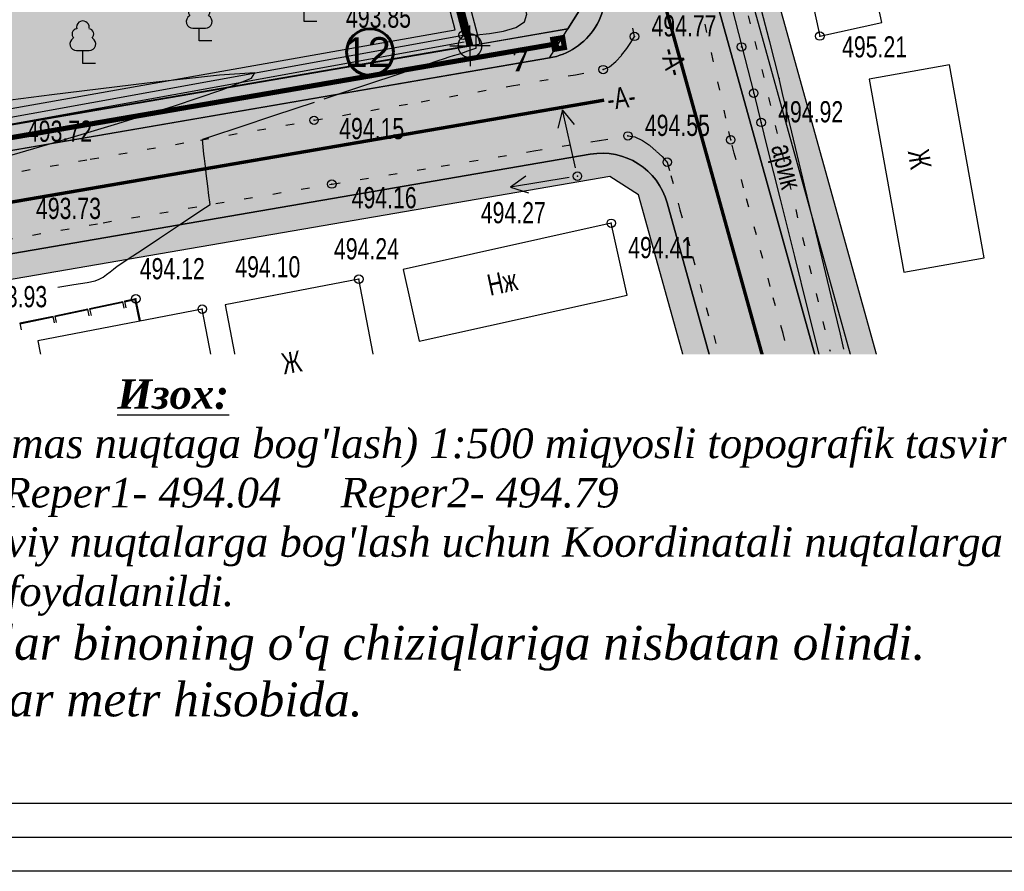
# Model space of a CAD drawing. Extents: x 0 to 667088, y 0 to 6446.
# Tile 81 of 256: x 2697 to 2755, y 245 to 295. Entities that reach past the tile are written whole.
import ezdxf

# ---------------------------------------------------------------- set-up
doc = ezdxf.new("R2010")
doc.units = 0
doc.header["$MEASUREMENT"] = 0
for name, pattern in [('CONTI', [0]), ('STRIH_1', [3, 2, -1]), ('STROT', [1.7, 0.5, -1.2])]:
    doc.linetypes.add(name, pattern=pattern)
for name, color, linetype in [('(002) Рамка', 7, 'Continuous'), ('(035) Откосы', 7, 'Continuous'), ('0-SECTION LINE', 1, 'Continuous'), ('Audi-СвК', 10, 'Continuous'), ('GORIZ0', 32, 'CONTI'), ('NAD_M0', 7, 'CONTI'), ('PI_OT0', 172, 'CONTI'), ('PI_TT0', 5, 'CONTI'), ('SIT_L0', 250, 'CONTI'), ('STR_L0', 6, 'CONTI'), ('USLZN0', 250, 'CONTI'), ('ZAPSK0', 250, 'CONTI'), ('стен', 7, 'Continuous')]:
    doc.layers.add(name, color=color, linetype=linetype)
doc.layers.add('.', color=7, linetype='Continuous', lineweight=15)
doc.layers.add('RAZMER CIP', color=252, linetype='Continuous', lineweight=18)
doc.styles.add('GOST 2.304', font='CS_Gost2304.shx')
doc.styles.add('SHRFT', font='TXT', dxfattribs={"width": 0.75})
doc.styles.get("Standard").update_dxf_attribs({"font": 'times.ttf'})
doc.styles.add('СТАНДАРТ', font='times.ttf')
doc.linetypes.add('ОГРАДА_ГЛИН', pattern='A,4,["|",Standard,S=0.8,R=0,X=0,Y=-0.8],0.5,["|",Standard,S=0.8,R=0,X=0,Y=-0.8],3.5', length=8)
doc.linetypes.add('ограждение2', pattern='A,0.25,-0.1,[132,ltypeshp.shx,S=0.1,R=0,X=-0.1,Y=0],-0.1,1', length=1.45)
doc.linetypes.add('ОТКОСЫ_НЕУКР1', pattern='A,0.5,["|",Standard,S=-1.199999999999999,R=0,X=0,Y=1.199999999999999],1,["|",Standard,S=-0.5,R=0,X=0,Y=0.5],0.5', length=2)

# ---------------------------------------------------------------- blocks, each defined once
blk = doc.blocks.new('BL_101')
at = {"color": 0}
for p, q in [((-0.37, 0.75), (0.37, 0.75)), ((0, 0), (0, 0.75)), ((0.75, 0), (0, 0))]:
    blk.add_line(p, q, dxfattribs=at)
for centre, radius, start, end in [((0, 2.13), 0.37, 355, 195), ((-0.34, 1.73), 0.3, 93.00000000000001, 230), ((0.34, 1.73), 0.3, 310, 87), ((-0.37, 1.14), 0.39, 120, 270), ((0.37, 1.14), 0.39, 270, 59.99999999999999)]:
    blk.add_arc(centre, radius, start, end, dxfattribs=at)
blk = doc.blocks.new('rhy')
at = {"layer": '(035) Откосы', "linetype": 'ОТКОСЫ_НЕУКР1', "flags": 128}
blk.add_lwpolyline([(1504.651155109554, 294.5), (1504.871155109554, 294.5), (1505.441155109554, 294.53), (1506.211155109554, 294.6), (1507.031155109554, 294.73), (1507.771155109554, 294.95), (1508.271155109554, 295.28), (1508.401155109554, 295.74), (1507.111155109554, 300.86), (1503.951155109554, 313.2), (1499.691155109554, 329.84), (1495.071155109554, 347.87), (1490.841155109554, 364.36), (1487.751155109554, 376.4), (1486.551155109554, 381.06)], dxfattribs=at)
at = {"layer": 'GORIZ0', "color": 32}
for points in [[(1505.411155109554, 294.5), (1505.401155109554, 293.9), (1505.401155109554, 293.72), (1505.321155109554, 293.69), (1505.151155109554, 293.63), (1504.921155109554, 293.56), (1504.651155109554, 293.47), (1504.361155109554, 293.37), (1504.071155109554, 293.28), (1503.821155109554, 293.2), (1503.531155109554, 293.1), (1503.111155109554, 292.96), (1502.601155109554, 292.79), (1502.031155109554, 292.6), (1501.441155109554, 292.4), (1500.861155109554, 292.21), (1500.331155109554, 292.03), (1499.541155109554, 291.77), (1498.181155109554, 291.31), (1496.431155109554, 290.73)], [(1505.411155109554, 294.5), (1505.401155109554, 293.9), (1505.401155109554, 293.72), (1505.321155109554, 293.69), (1505.151155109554, 293.63), (1504.921155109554, 293.56), (1504.651155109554, 293.47), (1504.361155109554, 293.37), (1504.071155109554, 293.28), (1503.821155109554, 293.2), (1503.531155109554, 293.1), (1503.111155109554, 292.96), (1502.601155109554, 292.79), (1502.031155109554, 292.6), (1501.441155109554, 292.4), (1500.861155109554, 292.21), (1500.331155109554, 292.03), (1499.541155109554, 291.77), (1498.181155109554, 291.31), (1496.431155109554, 290.73)], [(1478.061155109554, 287.45), (1480.951155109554, 288.29), (1484.301155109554, 289.3), (1487.631155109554, 290.34), (1490.421155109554, 291.27), (1492.171155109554, 291.96), (1492.381155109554, 292.28), (1490.291155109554, 292.14), (1486.021155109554, 291.67), (1480.411155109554, 290.99), (1474.291155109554, 290.2), (1468.501155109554, 289.45)], [(1478.061155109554, 287.45), (1480.951155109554, 288.29), (1484.301155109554, 289.3), (1487.631155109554, 290.34), (1490.421155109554, 291.27), (1492.171155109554, 291.96), (1492.381155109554, 292.28), (1490.291155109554, 292.14), (1486.021155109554, 291.67), (1480.411155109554, 290.99), (1474.291155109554, 290.2), (1468.501155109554, 289.45)], [(1495.861155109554, 290.54), (1493.541155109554, 289.76), (1491.421155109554, 289.05), (1489.881155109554, 288.54), (1489.291155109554, 288.34)], [(1495.861155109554, 290.54), (1493.541155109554, 289.76), (1491.421155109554, 289.05), (1489.881155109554, 288.54), (1489.291155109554, 288.34)], [(1489.731155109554, 284.51), (1489.711155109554, 284.66), (1489.661155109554, 285.05), (1489.601155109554, 285.59), (1489.531155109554, 286.19), (1489.461155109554, 286.76), (1489.401155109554, 287.22), (1489.371155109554, 287.48), (1489.291155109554, 288.34)], [(1489.731155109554, 284.51), (1489.711155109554, 284.66), (1489.661155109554, 285.05), (1489.601155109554, 285.59), (1489.531155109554, 286.19), (1489.461155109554, 286.76), (1489.401155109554, 287.22), (1489.371155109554, 287.48), (1489.291155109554, 288.34)], [(1480.751155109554, 279.64), (1481.701155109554, 279.79), (1482.481155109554, 279.92), (1482.961155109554, 280.02), (1483.191155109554, 280.11), (1483.421155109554, 280.23), (1483.631155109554, 280.38), (1483.841155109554, 280.54), (1484.041155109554, 280.7), (1484.251155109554, 280.87), (1484.461155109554, 281.02), (1484.911155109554, 281.31), (1485.721155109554, 281.85), (1486.741155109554, 282.53), (1487.811155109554, 283.24), (1488.771155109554, 283.88), (1489.461155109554, 284.34), (1489.731155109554, 284.51)], [(1480.751155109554, 279.64), (1481.701155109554, 279.79), (1482.481155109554, 279.92), (1482.961155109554, 280.02), (1483.191155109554, 280.11), (1483.421155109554, 280.23), (1483.631155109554, 280.38), (1483.841155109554, 280.54), (1484.041155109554, 280.7), (1484.251155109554, 280.87), (1484.461155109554, 281.02), (1484.911155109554, 281.31), (1485.721155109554, 281.85), (1486.741155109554, 282.53), (1487.811155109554, 283.24), (1488.771155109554, 283.88), (1489.461155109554, 284.34), (1489.731155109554, 284.51)]]:
    blk.add_lwpolyline(points, dxfattribs=at)
at = {"layer": 'PI_TT0', "color": 0}
for centre in [(1504.651155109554, 294.5), (1514.761155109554, 294.43), (1525.691155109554, 294.45), (1521.071155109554, 293.81), (1512.911155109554, 292.47), (1521.791155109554, 291.08), (1495.861155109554, 289.48), (1522.231155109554, 289.36), (1514.371155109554, 288.56), (1520.431155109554, 288.33), (1516.691155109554, 287.01), (1511.391155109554, 286.19), (1496.911155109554, 285.72), (1513.391155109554, 283.41), (1498.501155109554, 280.11), (1485.351155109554, 278.95), (1489.271155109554, 278.34)]:
    blk.add_circle(centre, 0.25, dxfattribs=at)
for p in [(1504.651155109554, 294.5), (1514.761155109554, 294.43), (1525.691155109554, 294.45), (1521.071155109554, 293.81), (1512.911155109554, 292.47), (1523.281155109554, 291.94), (1521.791155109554, 291.08), (1495.861155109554, 289.48), (1522.231155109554, 289.36), (1514.371155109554, 288.56), (1520.431155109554, 288.33), (1516.691155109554, 287.01), (1496.911155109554, 285.72), (1511.391155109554, 286.19), (1513.391155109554, 283.41), (1498.501155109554, 280.11), (1485.351155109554, 278.95), (1489.271155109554, 278.34)]:
    blk.add_point(p, dxfattribs=at)
at = {"layer": 'SIT_L0', "color": 250}
for p, q in [((1510.511155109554, 290.09), (1510.241155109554, 289.01)), ((1511.281155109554, 286.68), (1510.511155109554, 290.09)), ((1511.221155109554, 289.23), (1510.511155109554, 290.09)), ((1508.351155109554, 286.19), (1507.451155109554, 285.53)), ((1510.901155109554, 286.11), (1507.451155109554, 285.53)), ((1507.451155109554, 285.53), (1508.511155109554, 285.2)), ((1484.581155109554, 278.78), (1482.621155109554, 278.37)), ((1484.591155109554, 278.73), (1482.631155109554, 278.32)), ((1484.671155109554, 278.4), (1484.591155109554, 278.79)), ((1485.351155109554, 278.95), (1484.681155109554, 278.81)), ((1484.681155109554, 278.81), (1484.771155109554, 278.42)), ((1485.311155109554, 278.89), (1484.691155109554, 278.76)), ((1485.571155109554, 277.65), (1485.311155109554, 278.89)), ((1485.621155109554, 277.66), (1485.351155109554, 278.95)), ((1482.531155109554, 278.35), (1480.571155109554, 277.94)), ((1482.541155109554, 278.3), (1480.581155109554, 277.89)), ((1482.611155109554, 277.96), (1482.531155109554, 278.35)), ((1482.621155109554, 278.37), (1482.711155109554, 277.98)), ((1480.471155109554, 277.92), (1478.511155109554, 277.51)), ((1480.481155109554, 277.87), (1478.521155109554, 277.46)), ((1480.561155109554, 277.53), (1480.481155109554, 277.92)), ((1480.571155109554, 277.94), (1480.661155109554, 277.55)), ((1478.511155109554, 277.51), (1478.601155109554, 277.12))]:
    blk.add_line(p, q, dxfattribs=at)
at = {"layer": 'STR_L0', "color": 0, "linetype": 'STROT'}
for points in [[(1524.281155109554, 274.07), (1524.071155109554, 274.86), (1523.521155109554, 276.9), (1522.761155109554, 279.68), (1521.951155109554, 282.72), (1521.191155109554, 285.5), (1520.641155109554, 287.54), (1520.431155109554, 288.33), (1520.151155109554, 289.6), (1519.401155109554, 293), (1518.281155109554, 297.97), (1516.921155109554, 303.89), (1515.431155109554, 310.19), (1513.911155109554, 316.29), (1512.501155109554, 321.58), (1510.451155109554, 328.56), (1507.281155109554, 339.11), (1503.451155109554, 351.7), (1499.441155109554, 364.82), (1495.731155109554, 376.96)], [(1428.721155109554, 277.93), (1434.351155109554, 278.84), (1440.211155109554, 279.82), (1446.441155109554, 280.88), (1452.851155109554, 281.99), (1459.281155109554, 283.11), (1465.561155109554, 284.21), (1471.501155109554, 285.25), (1476.951155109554, 286.2), (1482.671155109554, 287.19), (1489.171155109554, 288.32), (1495.861155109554, 289.48), (1502.171155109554, 290.58), (1507.501155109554, 291.51), (1511.271155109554, 292.17), (1512.911155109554, 292.47), (1513.291155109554, 292.64), (1513.661155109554, 292.94), (1514.001155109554, 293.32), (1514.301155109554, 293.72), (1514.541155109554, 294.07), (1514.701155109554, 294.33), (1514.761155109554, 294.43), (1514.551155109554, 295.43)], [(1477.581155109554, 282.42), (1483.421155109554, 283.44), (1490.071155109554, 284.57), (1496.911155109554, 285.72), (1503.361155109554, 286.78), (1508.821155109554, 287.68), (1512.691155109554, 288.3), (1514.371155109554, 288.56), (1514.781155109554, 288.51), (1515.231155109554, 288.3), (1515.661155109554, 287.99), (1516.061155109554, 287.65), (1516.391155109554, 287.34), (1516.611155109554, 287.1), (1516.691155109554, 287.01), (1516.901155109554, 286.23), (1517.441155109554, 284.21), (1518.181155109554, 281.45), (1518.991155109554, 278.44), (1519.731155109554, 275.68), (1520.271155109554, 273.66), (1520.481155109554, 272.87)]]:
    blk.add_lwpolyline(points, dxfattribs=at)
at = {"layer": 'STR_L0', "color": 0}
for points in [[(1497.311155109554, 376.98), (1500.901155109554, 364.75), (1504.791155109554, 351.57), (1508.491155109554, 339), (1511.551155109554, 328.57), (1513.511155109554, 321.83), (1514.821155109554, 317.18), (1516.211155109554, 312.15), (1517.601155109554, 307.03), (1518.931155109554, 302.09), (1520.121155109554, 297.6), (1521.091155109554, 293.84), (1521.791155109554, 291.08), (1522.011155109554, 290.2), (1522.571155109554, 287.93), (1523.351155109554, 284.83), (1524.191155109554, 281.45), (1524.961155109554, 278.35), (1525.531155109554, 276.08), (1525.751155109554, 275.2)], [(1527.111155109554, 275.98), (1526.901155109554, 276.86), (1526.351155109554, 279.14), (1525.601155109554, 282.26), (1524.791155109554, 285.66), (1524.041155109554, 288.78), (1523.491155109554, 291.06), (1523.281155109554, 291.94), (1522.731155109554, 294.1), (1522.691155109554, 294.25), (1521.721155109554, 298.02), (1521.631155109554, 298.37), (1520.531155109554, 302.52), (1520.291155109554, 303.39), (1519.551155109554, 306.15), (1519.201155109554, 307.46), (1517.811155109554, 312.59), (1517.731155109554, 312.86), (1516.521155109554, 317.25), (1516.411155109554, 317.62), (1515.101155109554, 322.28)], [(1524.831155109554, 298.43), (1525.691155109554, 294.45), (1529.341155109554, 295.24), (1528.471155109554, 299.26), (1524.831155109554, 298.43)], [(1528.601155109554, 291.91), (1530.651155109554, 280.53), (1535.381155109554, 281.38), (1533.331155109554, 292.76), (1528.601155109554, 291.91)], [(1501.121155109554, 280.69), (1502.061155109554, 276.45), (1514.331155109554, 279.17), (1513.391155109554, 283.41), (1501.121155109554, 280.69)], [(1490.631155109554, 278.6), (1492.301155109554, 269.9), (1500.171155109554, 271.41), (1498.501155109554, 280.11), (1490.631155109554, 278.6)], [(1479.581155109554, 276.48), (1480.751155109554, 270.38), (1490.441155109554, 272.24), (1489.271155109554, 278.34), (1479.581155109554, 276.48)]]:
    blk.add_lwpolyline(points, dxfattribs=at)
at = {"layer": 'ZAPSK0', "color": 4, "linetype": 'STROT'}
blk.add_lwpolyline([(1457.785944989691, 579.7806907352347), (1452.250950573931, 578.5601074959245), (1449.073330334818, 577.4164347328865), (1444.924838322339, 574.5511778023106), (1443.496048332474, 572.7328710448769), (1446.717226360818, 561.5551753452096), (1451.511225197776, 545.6572504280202), (1457.582661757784, 524.9369987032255), (1465.560748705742, 497.2673358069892), (1474.554626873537, 466.1703104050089), (1479.997744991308, 445.3719087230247), (1488.068135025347, 415.9047086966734), (1491.276951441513, 402.2909336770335), (1493.330010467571, 392.9742373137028), (1500.298088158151, 369.9385275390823), (1510.995196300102, 333.3651719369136), (1514.501306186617, 321.9411896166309), (1521.861256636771, 294.1383520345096), (1526.290915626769, 275.8575377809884)], dxfattribs=at)
at = {"layer": 'ZAPSK0', "color": 0}
blk.add_lwpolyline([(1505.072710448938, 294.6105508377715), (1493.882352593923, 337.2819154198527), (1479.949034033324, 389.0447238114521)], dxfattribs=at)
at = {"layer": 'ZAPSK0', "color": 0, "linetype": 'ОГРАДА_ГЛИН', "ltscale": 0.5}
for points in [[(1504.651155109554, 294.5), (1493.461155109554, 337.17), (1479.528203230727, 388.9314461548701)], [(1457.271155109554, 285.91), (1504.651155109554, 294.5)]]:
    blk.add_lwpolyline(points, dxfattribs=at)
at = {"layer": 'ZAPSK0', "color": 0, "ltscale": 0.5}
blk.add_lwpolyline([(1457.343177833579, 285.5127431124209), (1504.723177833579, 294.1027431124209)], dxfattribs=at)
at = {"layer": 'USLZN0', "color": 250}
for p in [(1495.271155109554, 295.3), (1489.091155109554, 294.16), (1482.231155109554, 292.84)]:
    blk.add_blockref('BL_101', p, dxfattribs=at)
at = {"layer": 'NAD_M0', "color": 7, "style": 'SHRFT', "width": 0.75}
for s, rotation, p in [('-А-', 285, (1516.271155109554, 293.59)), ('-А-', 8, (1513.233506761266, 290.0785683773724)), ('арик', 284, (1522.801155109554, 287.91)), ('Ж', 279, (1530.871155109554, 287.66)), ('Нж', 12, (1506.241155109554, 279.13)), ('Ж', 10, (1494.081155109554, 274.49)), ('Ж', 9, (1484.021155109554, 273.64))]:
    blk.add_text(s, height=1.25, rotation=rotation, dxfattribs=at).set_placement(p)
at = {"layer": 'PI_OT0', "color": 0, "style": 'SHRFT', "width": 0.75}
for s, p in [('493.85', (1497.746586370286, 294.9431393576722)), ('494.77', (1515.761155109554, 294.43)), ('495.21', (1526.998154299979, 293.1873294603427)), ('494.92', (1523.231155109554, 289.36)), ('494.55', (1515.371155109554, 288.56)), ('493.72', (1478.934961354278, 288.2147767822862)), ('494.15', (1497.347498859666, 288.369751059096)), ('494.16', (1498.079928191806, 284.2941184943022)), ('493.73', (1479.464793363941, 283.6638473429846)), ('494.27', (1505.695204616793, 283.4116394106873)), ('494.24', (1497.037544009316, 281.2788060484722)), ('494.41', (1514.389696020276, 281.351232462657)), ('494.12', (1485.58576782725, 280.105814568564)), ('494.10', (1491.22048331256, 280.2174775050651)), ('493.93', (1476.29155278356, 278.4570308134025))]:
    blk.add_text(s, height=1.25, dxfattribs=at).set_placement(p)
blk = doc.blocks.new('rtjkuk')
at = {"color": 6, "lineweight": 30, "const_width": 0.09540852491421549}
for points in [[(10286.25192159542, 5902.276231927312), (10286.25192159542, 5899.413976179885)], [(10284.82079372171, 5900.845104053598), (10287.68304946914, 5900.845104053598)]]:
    blk.add_lwpolyline(points, dxfattribs=at)
blk.add_lwpolyline([(10285.42135749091, 5900.793546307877, -0.4287919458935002), (10286.24153641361, 5901.67720205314, -0.392595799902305), (10287.08094807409, 5900.917284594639, -1.012503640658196)], format="xyb", close=True, dxfattribs=at)

msp = doc.modelspace()

# ---------------------------------------------------------------- hatches: boundary and pattern name
at = {"layer": '.', "lineweight": 30, "true_color": 0xf15558}
h = msp.add_hatch(color=13, dxfattribs=at)
h.dxf.hatch_style = 1
h.paths.add_polyline_path([(2564.316329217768, 264.9306822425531), (2507.757601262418, 255.1983624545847), (2507.50322786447, 256.6766365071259), (2564.061955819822, 266.40895629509)])
edge = h.paths.add_edge_path()
edge.add_arc((2731.453143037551, 283.5437122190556), 4.000000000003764, 15.533649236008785, 99.76353197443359, ccw=False)
edge.add_line((2735.307036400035, 284.6149292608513), (2739.993648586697, 267.7540104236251))
edge.add_line((2739.993648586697, 267.7540104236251), (2738.548438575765, 267.3523040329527))
edge.add_line((2738.548438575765, 267.3523040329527), (2733.617151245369, 285.0934851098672))
edge.add_line((2733.617151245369, 285.0934851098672), (2731.92958857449, 286.1624384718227))
edge.add_line((2731.92958857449, 286.1624384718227), (2509.066713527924, 247.8134011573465))
edge.add_line((2509.066713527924, 247.8134011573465), (2508.775094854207, 249.2852662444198))
edge.add_line((2508.775094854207, 249.2852662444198), (2730.774813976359, 287.4857763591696))
h.paths.add_polyline_path([(2655.395028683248, 280.6030118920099), (2655.140655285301, 282.0812859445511), (2579.763002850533, 269.1107074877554), (2580.017376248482, 267.6324334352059)], flags=17)
edge = h.paths.add_edge_path()
edge.add_line((2534.621131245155, 383.9838423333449), (2534.357708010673, 385.4605305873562))
edge.add_line((2534.357708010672, 385.4605305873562), (2695.52536243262, 414.2108810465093))
edge.add_arc((2696.22782439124, 410.2730457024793), 3.99999999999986, 15.53364923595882, 100.11447778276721, ccw=False)
edge.add_line((2700.08171775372, 411.3442627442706), (2731.538683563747, 298.1722471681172))
edge.add_arc((2727.684790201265, 297.1010301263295), 4.000000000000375, -80.23646802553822, 15.533649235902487, ccw=False)
edge.add_line((2728.363119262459, 293.1589659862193), (2659.337092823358, 281.281340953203))
edge.add_line((2659.337092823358, 281.281340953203), (2659.082719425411, 282.7596150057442))
edge.add_line((2659.082719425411, 282.7596150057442), (2729.445169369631, 294.8672045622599))
edge.add_line((2729.445169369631, 294.8672045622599), (2730.456633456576, 296.4640085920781))
edge.add_line((2730.456633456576, 296.4640085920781), (2698.393885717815, 411.8154321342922))
edge.add_line((2698.393885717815, 411.8154321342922), (2696.680673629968, 412.8932947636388))
edge.add_line((2696.680673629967, 412.8932947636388), (2534.621131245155, 383.9838423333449))
h.paths.add_polyline_path([(2747.701435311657, 269.8964445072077), (2749.146645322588, 270.2981508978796), (2665.050840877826, 572.8477276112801), (2663.604088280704, 572.4515709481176)])
h.paths.add_polyline_path([(2571.94608410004, 267.7656144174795), (2575.820938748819, 268.4323782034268), (2576.075312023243, 266.9541043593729), (2572.200457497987, 266.2873403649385)], flags=17)
at = {"layer": '.', "lineweight": 30, "true_color": 0x3f4040}
h = msp.add_hatch(color=250, dxfattribs=at)
h.dxf.hatch_style = 1
edge = h.paths.add_edge_path()
edge.add_line((2655.896301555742, 570.3091368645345), (2661.677141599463, 571.9159624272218))
edge.add_line((2661.677141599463, 571.9159624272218), (2745.774488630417, 269.3608359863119))
edge.add_line((2745.774488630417, 269.3608359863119), (2739.993648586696, 267.7540104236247))
edge.add_line((2739.993648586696, 267.7540104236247), (2735.307036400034, 284.6149292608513))
edge.add_arc((2731.453143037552, 283.5437122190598), 4.000000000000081, 15.53364923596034, 99.763531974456)
edge.add_line((2730.774813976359, 287.4857763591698), (2508.775094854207, 249.2852662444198))
edge.add_line((2508.775094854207, 249.2852662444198), (2507.757601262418, 255.1983624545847))
edge.add_line((2507.757601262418, 255.1983624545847), (2728.363119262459, 293.1589659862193))
edge.add_arc((2727.684790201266, 297.1010301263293), 4.000000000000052, 279.763531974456, 375.5336492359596)
edge.add_line((2731.538683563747, 298.1722471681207), (2700.081717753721, 411.3442627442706))
edge.add_arc((2696.22782439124, 410.2730457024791), 4.000000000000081, 15.53364923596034, 100.1144777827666)
edge.add_line((2695.52536243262, 414.2108810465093), (2534.357708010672, 385.4605305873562))
edge.add_line((2534.357708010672, 385.4605305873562), (2533.479630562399, 390.3828247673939))
edge.add_line((2533.479630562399, 390.3828247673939), (2693.434847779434, 418.9168911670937))
edge.add_arc((2692.732385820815, 422.8547265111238), 4.000000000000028, 280.1144777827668, 375.511939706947)
edge.add_line((2696.586684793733, 423.9244832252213), (2655.896301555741, 570.3091368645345))
at = {"layer": '.', "lineweight": 30}
h = msp.add_hatch(color=4, dxfattribs=at)
h.dxf.hatch_style = 1
h.paths.add_polyline_path([(2661.677141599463, 571.9159624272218), (2663.604088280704, 572.4515709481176), (2747.701435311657, 269.8964445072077), (2745.774488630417, 269.3608359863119)])
h.paths.add_polyline_path([(2534.884554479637, 382.5071540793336), (2534.621131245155, 383.9838423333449), (2671.498976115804, 408.4011860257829), (2671.762399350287, 406.9244977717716)])
at = {"layer": 'Audi-СвК', "ltscale": 100, "true_color": 0xffffff, "transparency": 33554687}
h = msp.add_hatch(color=7, dxfattribs=at)
edge = h.paths.add_edge_path()
edge.add_arc((2717.787092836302, 293.5053368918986), 1.37986408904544, 11.98373257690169, 371.9837325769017)
at = {"layer": 'стен', "lineweight": 30}
h = msp.add_hatch(color=9, dxfattribs=at)
h.dxf.hatch_style = 1
h.paths.add_polyline_path([(2556.209271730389, 263.5356636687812), (2728.363119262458, 293.1589659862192), (2731.538683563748, 298.1722471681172), (2700.08171775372, 411.3442627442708), (2695.52536243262, 414.2108810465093), (2534.357708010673, 385.4605305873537), (2534.884554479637, 382.5071540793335), (2554.351664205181, 385.9798498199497), (2557.22070300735, 322.946828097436), (2551.003719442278, 321.8969898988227), (2553.814033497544, 283.3418255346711), (2553.905456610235, 282.8333538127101), (2552.886007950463, 282.6500571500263)])
h = msp.add_hatch(color=72, dxfattribs=at)
h.dxf.hatch_style = 1
h.paths.add_polyline_path([(2660.500036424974, 297.5326363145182), (2656.654522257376, 296.8709210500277), (2649.529660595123, 338.2765798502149), (2656.618302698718, 339.4963550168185), (2659.742223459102, 325.7716959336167), (2655.387044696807, 324.9598003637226)], flags=17)
edge = h.paths.add_edge_path()
edge.add_line((2616.641831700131, 303.3484543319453), (2614.635202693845, 315.0098450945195))
edge.add_arc((2617.591750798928, 315.5185918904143), 2.999999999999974, 99.7635319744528, 189.7635319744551, ccw=False)
edge.add_line((2617.083004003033, 318.4751399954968), (2645.007278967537, 323.2801980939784))
edge.add_arc((2645.516025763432, 320.3236499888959), 3.000000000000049, 9.763531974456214, 99.76353197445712, ccw=False)
edge.add_line((2648.472573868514, 320.8323967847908), (2652.291676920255, 298.6379338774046))
edge.add_line((2652.291676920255, 298.6379338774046), (2646.452778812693, 297.633207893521))
edge.add_line((2646.452778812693, 297.633207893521), (2645.372533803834, 303.910967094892))
edge.add_line((2645.372533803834, 303.910967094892), (2622.986024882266, 300.0588100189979))
edge.add_line((2622.986024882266, 300.0588100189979), (2622.258329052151, 304.2877573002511))
edge.add_line((2622.258329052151, 304.2877573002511), (2616.641831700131, 303.3484543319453))
h.paths.add_polyline_path([(2643.317933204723, 374.3756196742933), (2660.043372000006, 378.03), (2659.093372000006, 383.9), (2667.713372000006, 385.09), (2667.563372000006, 386.05), (2674.103372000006, 387.02), (2673.883372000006, 388.31), (2678.233372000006, 388.95), (2677.703372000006, 392.21), (2691.993372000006, 394.75), (2696.553372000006, 368.37), (2697.223372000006, 362.18), (2677.523372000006, 357.65), (2675.533372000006, 370.03), (2661.733372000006, 367.94), (2660.263372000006, 376.24), (2643.692906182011, 372.1964892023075), (2649.020913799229, 341.2331279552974), (2655.939111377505, 342.4235739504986), (2654.442442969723, 349.1442632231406), (2700.489622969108, 359.7990547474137), (2706.055805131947, 336.0311301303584), (2672.420161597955, 328.2688189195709), (2680.073145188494, 287.2513815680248), (2722.809213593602, 294.8221258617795), (2697.918812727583, 388.8659242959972), (2694.518098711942, 401.124085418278), (2673.09349927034, 399.1106422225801), (2673.289865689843, 397.8973782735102), (2640.424404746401, 391.191167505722)])
edge = h.paths.add_edge_path()
edge.add_line((2636.893372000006, 336.01), (2645.568987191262, 337.6566173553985))
edge.add_line((2645.568987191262, 337.6566173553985), (2637.261942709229, 385.98223277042))
edge.add_line((2637.261942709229, 385.98223277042), (2627.012294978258, 396.9068938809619))
edge.add_line((2627.012294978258, 396.9068938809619), (2555.13815288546, 383.4410053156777))
edge.add_line((2555.13815288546, 383.4410053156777), (2555.904686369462, 365.9257152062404))
edge.add_line((2555.904686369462, 365.9257152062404), (2565.618454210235, 366.4772554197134))
edge.add_line((2565.618454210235, 366.4772554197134), (2566.508578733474, 346.1379100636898))
edge.add_line((2566.508578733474, 346.1379100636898), (2569.795608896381, 327.0355532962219))
edge.add_arc((2572.752157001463, 327.5443000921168), 2.999999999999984, 189.7635319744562, 283.4051850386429)
edge.add_line((2573.447664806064, 324.6260353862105), (2604.933372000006, 332.13))
edge.add_line((2604.933372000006, 332.13), (2604.538268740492, 334.8291195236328))
edge.add_line((2604.538268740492, 334.8291195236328), (2595.977925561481, 332.7372769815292))
edge.add_line((2595.977925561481, 332.7372769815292), (2596.201073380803, 331.5126363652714))
edge.add_line((2596.201073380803, 331.5126363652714), (2584.614713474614, 329.2397129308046))
edge.add_line((2584.614713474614, 329.2397129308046), (2581.509240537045, 344.8744729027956))
edge.add_line((2581.509240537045, 344.8744729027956), (2589.947614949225, 346.653256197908))
edge.add_line((2589.947614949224, 346.653256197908), (2583.703372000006, 357.71))
edge.add_line((2583.703372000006, 357.71), (2573.403372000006, 364))
edge.add_line((2573.403372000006, 364), (2569.683372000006, 363.11))
edge.add_line((2569.683372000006, 363.11), (2567.353372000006, 372.25))
edge.add_line((2567.353372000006, 372.25), (2578.433372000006, 374.95))
edge.add_line((2578.433372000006, 374.95), (2580.733372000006, 365.74))
edge.add_line((2580.733372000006, 365.74), (2590.423372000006, 347.93))
edge.add_line((2590.423372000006, 347.93), (2588.943372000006, 357.51))
edge.add_line((2588.943372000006, 357.51), (2635.733372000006, 365.04))
edge.add_line((2635.733372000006, 365.04), (2637.543372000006, 353.32))
edge.add_line((2637.543372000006, 353.32), (2634.043372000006, 352.75))
edge.add_line((2634.043372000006, 352.75), (2636.893372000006, 336.01))
h.paths.add_polyline_path([(2607.513372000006, 340.3), (2620.583372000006, 342.08), (2622.123372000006, 332.74), (2626.628810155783, 333.3876847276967), (2628.314601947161, 324.4665999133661), (2610.684156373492, 321.4328482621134)])
h.paths.add_polyline_path([(2607.503372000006, 344), (2606.777485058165, 348.515854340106), (2619.183372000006, 350.51), (2619.943372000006, 345.97)], flags=17)
edge = h.paths.add_edge_path()
edge.add_line((2576.914024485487, 285.6673554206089), (2580.875791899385, 286.3490749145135))
edge.add_line((2580.875791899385, 286.3490749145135), (2579.795550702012, 292.6268119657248))
edge.add_line((2579.795550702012, 292.6268119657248), (2608.483920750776, 297.5633613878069))
edge.add_line((2608.483920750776, 297.5633613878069), (2607.746248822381, 301.8502839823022))
edge.add_line((2607.746248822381, 301.8502839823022), (2611.711539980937, 302.5163009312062))
edge.add_line((2611.711539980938, 302.5163009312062), (2609.707620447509, 314.1619222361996))
edge.add_arc((2606.751072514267, 313.6531744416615), 2.999999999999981, 9.763551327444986, 99.76350792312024)
edge.add_line((2606.242326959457, 316.6097227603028), (2578.006512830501, 311.7510688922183))
edge.add_line((2578.006512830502, 311.7510688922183), (2577.401475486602, 315.2672031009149))
edge.add_arc((2574.937685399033, 314.8432474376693), 2.499999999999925, 9.763531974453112, 99.76353197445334)
edge.add_line((2574.513729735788, 317.3070375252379), (2574.020971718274, 317.2222463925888))
edge.add_arc((2574.44492738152, 314.7584563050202), 2.499999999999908, 99.76353197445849, 189.763531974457)
edge.add_line((2571.981137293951, 314.3345006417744), (2576.914024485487, 285.6673554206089))
h.paths.add_polyline_path([(2577.829768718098, 280.3455688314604), (2581.790558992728, 281.0271201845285), (2582.871810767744, 274.7493677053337), (2648.437426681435, 286.0315440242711), (2647.357155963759, 292.3094653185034), (2653.207421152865, 293.3161472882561), (2655.038905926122, 282.6725955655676), (2579.661253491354, 269.7020171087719)])
edge = h.paths.add_edge_path()
edge.add_line((2569.313493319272, 271.2710542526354), (2574.568070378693, 272.1752334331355))
edge.add_line((2574.568070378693, 272.1752334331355), (2575.229629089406, 268.3306290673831))
edge.add_line((2575.229629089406, 268.3306290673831), (2571.94608410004, 267.7656144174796))
edge.add_arc((2571.606919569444, 269.7366464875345), 1.999999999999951, 189.7635319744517, 279.76353197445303, ccw=False)
edge.add_line((2569.635887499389, 269.3974819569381), (2569.313493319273, 271.2710542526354))
edge = h.paths.add_edge_path()
edge.add_line((2552.886007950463, 282.6500571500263), (2554.495085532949, 282.9393689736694))
edge.add_line((2554.495085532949, 282.9393689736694), (2552.321750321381, 312.7627873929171))
edge.add_line((2552.321750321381, 312.7627873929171), (2559.744765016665, 269.6245182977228))
edge.add_line((2559.744765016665, 269.6245182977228), (2565.371429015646, 270.5927261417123))
edge.add_line((2565.371429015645, 270.5927261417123), (2565.693823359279, 268.7191528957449))
edge.add_arc((2563.722791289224, 268.3799883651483), 1.999999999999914, -80.2364680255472, 9.763531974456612, ccw=False)
edge.add_line((2564.061955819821, 266.4089562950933), (2555.952333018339, 265.0134962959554))
edge.add_line((2555.952333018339, 265.0134962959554), (2552.886007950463, 282.6500571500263))
h.paths.add_polyline_path([(2574.283372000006, 364.21), (2579.773372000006, 365.51), (2583.793372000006, 358.51)], flags=17)
h = msp.add_hatch(color=72, dxfattribs=at)
h.dxf.hatch_style = 1
h.paths.add_polyline_path([(2698.957806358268, 389.1475581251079), (2704.283145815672, 390.6277740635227), (2730.456633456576, 296.4640085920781), (2729.445169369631, 294.8672045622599), (2724.275602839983, 293.9776535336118)])

# ---------------------------------------------------------------- linework, layer by layer
at = {"color": 18, "lineweight": 30, "true_color": 0x000000}
for points in [[(2530.779257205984, 453.6900936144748), (2860.127992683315, 453.6900936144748), (2860.127992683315, 245.1932846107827), (2530.779257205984, 245.1932846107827)], [(2532.779257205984, 451.6900936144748), (2858.127992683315, 451.6900936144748), (2858.127992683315, 247.1932846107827), (2532.779257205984, 247.1932846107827)], [(2534.779257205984, 449.6900936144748), (2762.209382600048, 449.6900936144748), (2762.209382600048, 249.1932846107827), (2534.779257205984, 249.1932846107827)], [(2556.209271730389, 263.5356636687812), (2728.363119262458, 293.1589659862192), (2731.538683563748, 298.1722471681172), (2700.08171775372, 411.3442627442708), (2695.52536243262, 414.2108810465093), (2534.357708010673, 385.4605305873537), (2534.884554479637, 382.5071540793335), (2554.351664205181, 385.9798498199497), (2557.22070300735, 322.946828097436), (2551.003719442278, 321.8969898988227), (2553.814033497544, 283.3418255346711), (2553.905456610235, 282.8333538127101), (2552.886007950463, 282.6500571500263)]]:
    msp.add_lwpolyline(points, close=True, dxfattribs=at)
at = {"color": 1, "lineweight": 30, "const_width": 0.3}
msp.add_lwpolyline([(2728.659364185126, 293.6665557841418), (2729.250673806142, 293.7683051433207), (2729.148924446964, 294.3596147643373), (2728.557614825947, 294.2578654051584)], close=True, dxfattribs=at)
at = {"color": 2, "lineweight": 30, "const_width": 0.3}
msp.add_lwpolyline([(2567.075056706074, 278.3827364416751), (2569.116722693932, 266.5177305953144), (2728.904144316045, 294.0130852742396)], dxfattribs=at)
at = {"color": 18, "linetype": 'ограждение2', "lineweight": 30, "ltscale": 2, "true_color": 0x000000, "const_width": 0.1}
msp.add_lwpolyline([(2676.183372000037, 291.2499999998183), (2677.110553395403, 285.8617471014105), (2723.681911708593, 293.8754943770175)], dxfattribs=at)
at = {"lineweight": 60, "ltscale": 50, "transparency": 33554687}
msp.add_circle((2717.787092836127, 293.5053368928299), 1.379864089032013, dxfattribs=at)
at = {"layer": 'ZAPSK0', "color": 5, "lineweight": 30}
for points in [[(2747.701435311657, 269.8964445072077), (2749.146645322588, 270.2981508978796), (2665.050840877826, 572.8477276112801), (2663.604088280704, 572.4515709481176)], [(2661.677141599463, 571.9159624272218), (2663.604088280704, 572.4515709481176), (2747.701435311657, 269.8964445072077), (2745.774488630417, 269.3608359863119)], [(2698.957806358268, 389.1475581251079), (2704.283145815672, 390.6277740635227), (2730.456633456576, 296.4640085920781), (2729.445169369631, 294.8672045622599), (2724.275602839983, 293.9776535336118)]]:
    msp.add_lwpolyline(points, close=True, dxfattribs=at)
for points in [[(2655.896301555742, 570.3091368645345), (2661.677141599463, 571.9159624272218), (2745.774488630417, 269.3608359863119), (2739.993648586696, 267.7540104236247), (2735.307036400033, 284.6149292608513, 0.3850153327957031), (2730.774813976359, 287.4857763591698), (2508.775094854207, 249.2852662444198), (2507.757601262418, 255.1983624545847), (2728.363119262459, 293.1589659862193, 0.4440273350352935), (2731.538683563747, 298.1722471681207), (2700.081717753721, 411.3442627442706, 0.3867746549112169), (2695.52536243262, 414.2108810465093), (2534.357708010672, 385.4605305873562), (2533.479630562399, 390.3828247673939), (2693.434847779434, 418.9168911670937, 0.4420821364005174), (2696.586684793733, 423.9244832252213)], [(2534.621131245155, 383.9838423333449), (2534.357708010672, 385.4605305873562), (2695.52536243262, 414.2108810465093, -0.3867746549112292), (2700.08171775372, 411.3442627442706), (2731.538683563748, 298.1722471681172, -0.4440273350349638), (2728.363119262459, 293.1589659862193), (2659.337092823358, 281.281340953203), (2659.082719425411, 282.7596150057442), (2729.445169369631, 294.8672045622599), (2730.456633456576, 296.4640085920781), (2698.393885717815, 411.8154321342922), (2696.680673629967, 412.8932947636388)], [(2730.774813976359, 287.4857763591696, -0.3850153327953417), (2735.307036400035, 284.6149292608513), (2739.993648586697, 267.7540104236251), (2738.548438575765, 267.3523040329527), (2733.617151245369, 285.0934851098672), (2731.92958857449, 286.1624384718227), (2509.066713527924, 247.8134011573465), (2508.775094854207, 249.2852662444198)]]:
    msp.add_lwpolyline(points, format="xyb", close=True, dxfattribs=at)
at = {"layer": 'ZAPSK0', "color": 7, "linetype": 'STRIH_1', "lineweight": 30, "true_color": 0xffffff, "const_width": 0.2}
for points in [[(2658.786721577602, 571.1125496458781), (2742.884068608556, 268.5574232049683)], [(2731.591076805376, 290.6703249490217), (2508.266348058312, 252.2418143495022)]]:
    msp.add_lwpolyline(points, dxfattribs=at)
at = {"layer": 'ZAPSK0', "color": 5, "lineweight": 30}
msp.add_lwpolyline([(2649.020913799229, 341.2331279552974), (2655.939111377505, 342.4235739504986), (2654.442442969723, 349.1442632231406), (2700.489622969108, 359.7990547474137), (2706.055805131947, 336.0311301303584), (2672.420161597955, 328.2688189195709), (2680.073145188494, 287.2513815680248), (2722.809213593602, 294.8221258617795), (2697.918812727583, 388.8659242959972), (2694.518098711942, 401.124085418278), (2673.09349927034, 399.1106422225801), (2673.289865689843, 397.8973782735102), (2640.424404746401, 391.191167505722)], dxfattribs=at)
at = {"layer": 'ZAPSK0', "color": 18, "lineweight": 30, "true_color": 0x000000, "const_width": 0.4}
msp.add_lwpolyline([(2698.37797320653, 388.9933066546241), (2723.681911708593, 293.8754943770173)], dxfattribs=at)

# ---------------------------------------------------------------- block references
at = {"layer": '(002) Рамка', "color": 0}
msp.add_blockref('rhy', (1218.622216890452, 0), dxfattribs=at)
at = {"color": 5, "lineweight": 30, "xscale": 0.8399999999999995, "yscale": 0.8399999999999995, "zscale": 0.8399999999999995, "rotation": 0.7402931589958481}
msp.add_blockref('rtjkuk', (-5852.006839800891, -4774.05696782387), dxfattribs=at)

# ---------------------------------------------------------------- texts
at = {"color": 18, "lineweight": 30, "true_color": 0x000000, "insert": (2726.136362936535, 293.6786618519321), "char_height": 1.306367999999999, "attachment_point": 1, "rotation": 0.5021703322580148, "style": 'СТАНДАРТ', "bg_fill": 1, "box_fill_scale": 1.5, "bg_fill_color": 2, "bg_fill_transparency": 0}
msp.add_mtext_dynamic_manual_height_columns('\\A1;{\\fTimes New Roman|b1|i0|c204|p18;\\C6;7}', width=1.306367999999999, gutter_width=9.344987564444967, heights=[1.332797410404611], dxfattribs=at)
at = {"layer": 'RAZMER CIP', "lineweight": 25, "ltscale": 50, "transparency": 33554687, "insert": (2717.652721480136, 294.3843283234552), "char_height": 1.749999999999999, "width": 2.560358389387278, "attachment_point": 2, "style": 'GOST 2.304'}
msp.add_mtext('{\\fArial|b0|i0|c0|p34;\\C0;12}', dxfattribs=at)

# ---------------------------------------------------------------- next in the draw order: texts
at = {"layer": '0-SECTION LINE', "color": 0, "insert": (2674.128469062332, 264.2504042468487), "char_height": 2.93559552, "width": 85.23497960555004, "attachment_point": 4, "bg_fill": 3, "box_fill_scale": 1.5, "bg_fill_color": 256, "bg_fill_transparency": 0}
msp.add_mtext("\\A1;\\pi-2.93518,l2.93518;{\\H0.59441x;^I^I        \\fTimes New Roman|b1|i1|c204|p18;\\LИзох:\\P\\pi0,l0;\\fTimes New Roman|b0|i1|c204|p18;\\l1. Bosh reja (qo'zg'almas nuqtaga bog'lash) 1:500 miqyosli topografik tasvir asosida loyihalandi. \\C1;Reper1- 494.04  \\C0; \\H1.14707x;\\C1; \\C0; \\H0.87179x;\\C1;Reper2- 494.79\\C0; \\C1;  \\C0; \\C1;\\P\\pi-2.93518,l2.93518;\\C0;2.Qo'zg'almas loyihaviy nuqtalarga bog'lash uchun Koordinatali nuqtalarga bog'lash usulidan foydalanildi.\\H1.14707x; \\P\\pi0,l0;3.Loyihaviy nuqtalar binoning o'q chiziqlariga nisbatan olindi.\\P4.Barcha o'lchamlar metr hisobida.}", dxfattribs=at)

doc.saveas('drawing.dxf')
